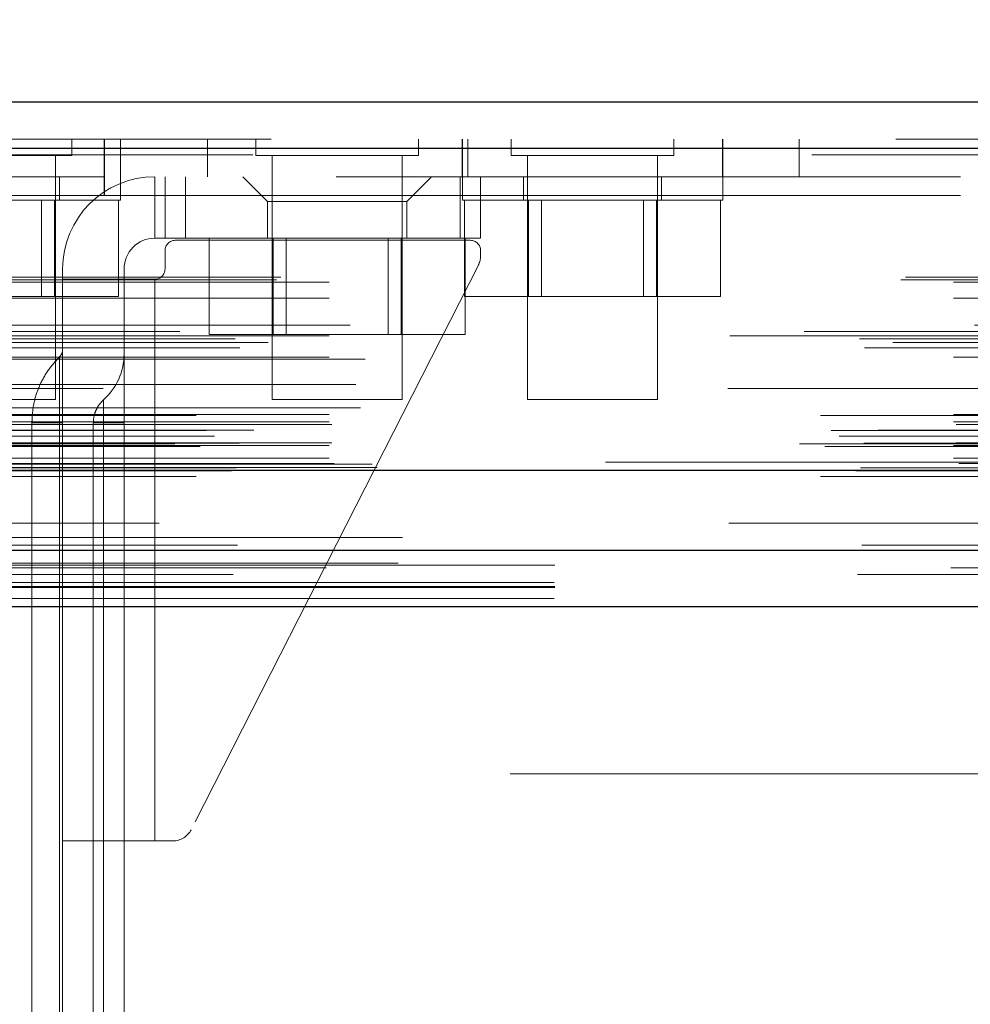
# Model space of a CAD drawing. Header units: inches. Extents: x 0.2 to 10.8, y 0.2 to 8.2.
# Tile 7 of 112: x 3.033 to 3.185, y 2.092 to 2.25. Entities that reach past the tile are written whole.
import ezdxf

# ---------------------------------------------------------------- set-up
doc = ezdxf.new("R2010")
doc.units = ezdxf.units.IN
doc.header["$MEASUREMENT"] = 0
doc.linetypes.add('HIDDEN', pattern=[0.07500000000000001, 0.05, -0.025])
doc.layers.add('DIMENSIONS', color=140, linetype='Continuous')
doc.styles.add('SLDTEXTSTYLE0', font='TXT', dxfattribs={"width": 0.7})
doc.dimstyles.new('SLDDIMSTYLE0', dxfattribs={"dimtxt": 0.0849609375, "dimasz": 0.13, "dimexe": 0, "dimexo": 0.0625, "dimgap": 0.021240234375, "dimtad": 0, "dimtih": 1, "dimtoh": 1, "dimlfac": 12, "dimrnd": 1e-09, "dimzin": 12, "dimdsep": 46, "dimtxsty": 'SLDTEXTSTYLE0', "dimsah": 1, "dimcen": 0.09, "dimadec": 0, "dimazin": 3, "dimtfac": 1, "dimtofl": 0, "dimtmove": 0, "dimatfit": 3, "dimfxl": 0, "dimfrac": 2, "dimtolj": 1, "dimtzin": 12, "dimarcsym": 0})

# ---------------------------------------------------------------- blocks, each defined once
blk = doc.blocks.new('_D_16')
at = {"layer": 'DIMENSIONS'}
for p, q in [((2.989057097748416, 2.271568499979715), (2.989057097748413, 2.683831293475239)), ((4.841584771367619, 2.271568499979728), (4.841584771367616, 2.683831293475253)), ((3.791903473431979, 2.638306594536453), (3.763373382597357, 2.638306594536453)), ((3.763373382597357, 2.638306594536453), (3.763373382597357, 2.503275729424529)), ((4.115051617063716, 2.638306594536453), (4.143581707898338, 2.638306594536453)), ((4.143581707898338, 2.638306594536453), (4.143581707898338, 2.503275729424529)), ((2.989057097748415, 2.558831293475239), (3.448491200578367, 2.558831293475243)), ((4.841584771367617, 2.558831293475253), (4.45846390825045, 2.55883129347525)), ((3.763373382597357, 2.503275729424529), (3.791903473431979, 2.503275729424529)), ((4.143581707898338, 2.503275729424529), (4.115051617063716, 2.503275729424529))]:
    blk.add_line(p, q, dxfattribs=at)
for points in [[(2.989057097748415, 2.558831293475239), (3.119057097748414, 2.53883129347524), (3.119057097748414, 2.57883129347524)], [(4.841584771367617, 2.558831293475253), (4.711584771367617, 2.578831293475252), (4.711584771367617, 2.538831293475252)]]:
    blk.add_solid(points, dxfattribs=at)
at = {"layer": 'DIMENSIONS', "char_height": 0.08333333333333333, "attachment_point": 1, "style": 'SLDTEXTSTYLE0'}
for s, insert in [('22.23', (3.791903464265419, 2.764748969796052)), ('564.7', (3.791903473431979, 2.610698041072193)), ('INSIDE OPENING', (3.467520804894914, 2.456647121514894))]:
    blk.add_mtext(s, dxfattribs=dict(at, insert=insert))

msp = doc.modelspace()

# ---------------------------------------------------------------- linework, layer by layer
at = {"color": 7, "linetype": 'Continuous', "lineweight": 25}
for p, q in [((2.973504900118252, 2.236568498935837), (4.857136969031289, 2.236568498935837)), ((2.970559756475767, 2.229131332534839), (4.860082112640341, 2.229131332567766)), ((2.961475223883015, 2.177610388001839), (4.869166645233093, 2.177610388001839)), ((3.018917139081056, 2.164807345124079), (4.811765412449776, 2.164807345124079)), ((3.018917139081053, 2.155807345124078), (4.811765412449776, 2.155807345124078))]:
    msp.add_line(p, q, dxfattribs=at)
at = {"color": 7, "linetype": 'HIDDEN', "lineweight": 18}
for p, q in [((2.973504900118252, 2.230568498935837), (4.857136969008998, 2.230568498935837)), ((3.041577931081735, 2.227964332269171), (3.041577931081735, 2.230568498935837)), ((3.046751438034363, 2.224568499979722), (3.046751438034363, 2.230568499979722)), ((3.046807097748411, 2.22156849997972), (3.046807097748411, 2.23056849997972)), ((3.049390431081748, 2.224568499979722), (3.049390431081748, 2.230568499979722)), ((3.063307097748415, 2.230568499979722), (3.063307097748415, 2.224568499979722)), ((3.07105010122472, 2.230568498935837), (3.07105010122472, 2.22796433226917)), ((3.097091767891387, 2.22796433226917), (3.097091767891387, 2.230568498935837)), ((3.104084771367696, 2.230568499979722), (3.104084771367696, 2.224568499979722)), ((3.104140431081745, 2.230568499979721), (3.104140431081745, 2.224568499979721)), ((3.104973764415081, 2.224568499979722), (3.104973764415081, 2.230568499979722)), ((3.111952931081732, 2.230568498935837), (3.111952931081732, 2.22796433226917)), ((3.137994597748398, 2.227964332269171), (3.137994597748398, 2.230568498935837)), ((3.145751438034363, 2.224568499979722), (3.145751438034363, 2.230568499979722)), ((3.145807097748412, 2.224568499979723), (3.145807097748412, 2.230568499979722)), ((3.158057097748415, 2.224568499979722), (3.158057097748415, 2.230568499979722)), ((4.860082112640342, 2.229131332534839), (2.970559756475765, 2.229131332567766)), ((2.970559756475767, 2.228089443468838), (4.86008211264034, 2.228089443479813)), ((4.860082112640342, 2.228089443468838), (2.970559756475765, 2.228089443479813)), ((3.015536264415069, 2.22796433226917), (3.041577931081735, 2.227964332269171)), ((3.038973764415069, 2.188901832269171), (3.038973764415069, 2.227964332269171)), ((3.07105010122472, 2.22796433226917), (3.097091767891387, 2.22796433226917)), ((3.073654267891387, 2.22796433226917), (3.073654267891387, 2.188901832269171)), ((3.09448760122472, 2.188901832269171), (3.09448760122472, 2.22796433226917)), ((3.111952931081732, 2.22796433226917), (3.137994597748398, 2.227964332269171)), ((3.114557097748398, 2.22796433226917), (3.114557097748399, 2.188901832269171)), ((3.135390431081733, 2.188901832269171), (3.135390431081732, 2.227964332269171)), ((3.001807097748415, 2.224568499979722), (3.046807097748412, 2.224568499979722)), ((3.039598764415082, 2.220818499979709), (3.039598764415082, 2.224568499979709)), ((3.046751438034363, 2.221568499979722), (3.046751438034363, 2.224568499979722)), ((4.783890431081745, 2.224568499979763), (3.046807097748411, 2.22456849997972)), ((3.049390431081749, 2.220818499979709), (3.049390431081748, 2.224568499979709)), ((3.05487145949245, 2.224568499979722), (3.05487145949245, 2.214725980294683)), ((3.05487145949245, 2.214725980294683), (3.05487145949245, 2.224568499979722)), ((3.05487145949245, 2.224568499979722), (3.05487145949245, 2.214725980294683)), ((3.05487145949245, 2.214725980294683), (3.05487145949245, 2.224568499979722)), ((3.056511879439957, 2.224568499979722), (3.056511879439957, 2.214725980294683)), ((3.05979271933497, 2.224568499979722), (3.05979271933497, 2.214725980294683)), ((3.05979271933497, 2.224568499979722), (3.05979271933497, 2.214725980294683)), ((3.05979271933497, 2.224568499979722), (3.05979271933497, 2.214725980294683)), ((3.05979271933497, 2.224568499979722), (3.05979271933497, 2.214725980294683)), ((3.068979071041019, 2.224568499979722), (3.072916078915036, 2.220631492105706)), ((3.095225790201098, 2.220631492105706), (3.099162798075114, 2.224568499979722)), ((3.103755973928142, 2.224568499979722), (3.103755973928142, 2.214725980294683)), ((3.103755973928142, 2.224568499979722), (3.103755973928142, 2.214725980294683)), ((3.103755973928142, 2.224568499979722), (3.103755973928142, 2.214725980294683)), ((3.103755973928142, 2.224568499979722), (3.103755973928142, 2.214725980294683)), ((3.104140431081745, 2.224568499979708), (3.104140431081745, 2.220818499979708)), ((3.107036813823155, 2.224568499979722), (3.107036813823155, 2.214725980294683)), ((3.113932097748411, 2.224568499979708), (3.113932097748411, 2.220818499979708)), ((3.136015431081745, 2.220818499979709), (3.136015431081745, 2.224568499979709)), ((3.145807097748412, 2.220818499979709), (3.145807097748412, 2.224568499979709)), ((3.046807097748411, 2.22156849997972), (3.003640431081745, 2.221568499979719)), ((3.007723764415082, 2.220818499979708), (3.049390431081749, 2.220818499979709)), ((3.036719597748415, 2.205401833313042), (3.036719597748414, 2.220818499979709)), ((3.038805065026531, 2.220818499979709), (3.038805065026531, 2.205401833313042)), ((4.783890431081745, 2.221568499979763), (3.046807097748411, 2.22156849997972)), ((4.783890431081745, 2.221568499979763), (3.046807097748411, 2.22156849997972)), ((3.046807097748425, 2.221568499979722), (4.783834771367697, 2.221568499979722)), ((3.046807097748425, 2.221568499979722), (4.783834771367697, 2.221568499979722)), ((3.049053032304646, 2.220818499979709), (3.049053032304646, 2.205401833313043)), ((3.095225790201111, 2.220631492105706), (3.072916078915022, 2.220631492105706)), ((3.072916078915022, 2.220631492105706), (3.072916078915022, 2.214725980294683)), ((3.095225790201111, 2.214725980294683), (3.095225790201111, 2.220631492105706)), ((3.104140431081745, 2.220818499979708), (3.145807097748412, 2.220818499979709)), ((3.104477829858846, 2.220818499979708), (3.104477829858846, 2.205401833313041)), ((3.114725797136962, 2.220818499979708), (3.114725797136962, 2.205401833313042)), ((3.116811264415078, 2.220818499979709), (3.116811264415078, 2.205401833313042)), ((3.133136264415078, 2.205401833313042), (3.133136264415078, 2.220818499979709)), ((3.135221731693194, 2.220818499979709), (3.135221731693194, 2.205401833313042)), ((3.14546969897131, 2.220818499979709), (3.14546969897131, 2.205401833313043)), ((3.056511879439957, 2.214725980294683), (3.05487145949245, 2.214725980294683)), ((3.05979271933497, 2.214725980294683), (3.056511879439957, 2.214725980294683)), ((3.105396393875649, 2.214397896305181), (3.058152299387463, 2.214397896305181)), ((3.05979271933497, 2.214725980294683), (3.103755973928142, 2.214725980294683)), ((3.063575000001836, 2.214725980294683), (3.063575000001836, 2.199309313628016)), ((3.073822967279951, 2.214725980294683), (3.073822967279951, 2.199309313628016)), ((3.075908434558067, 2.214725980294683), (3.075908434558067, 2.199309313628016)), ((3.092233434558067, 2.199309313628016), (3.092233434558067, 2.214725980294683)), ((3.094318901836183, 2.214725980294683), (3.094318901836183, 2.199309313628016)), ((3.107036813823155, 2.214725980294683), (3.103755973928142, 2.214725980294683)), ((3.104566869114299, 2.214725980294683), (3.104566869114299, 2.199309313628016)), ((3.056511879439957, 2.212757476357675), (3.056511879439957, 2.209804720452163)), ((3.107036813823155, 2.211903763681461), (3.107036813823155, 2.212757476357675)), ((3.040107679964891, 2.209804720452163), (3.040107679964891, 2.208164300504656)), ((3.049950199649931, 2.208164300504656), (3.049950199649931, 2.209804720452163)), ((3.106680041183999, 2.210415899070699), (3.060705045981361, 2.120062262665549)), ((2.974336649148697, 2.208080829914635), (4.856305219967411, 2.208080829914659)), ((2.975067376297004, 2.20851356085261), (4.855574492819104, 2.208513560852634)), ((3.040107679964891, 2.208164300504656), (3.040107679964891, 2.118269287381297)), ((3.05487145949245, 2.208164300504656), (3.040107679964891, 2.208164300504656)), ((3.049950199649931, 2.208164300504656), (3.049950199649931, 2.118269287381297)), ((3.05487145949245, 2.208164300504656), (3.05487145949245, 2.118269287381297)), ((3.05487145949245, 2.208164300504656), (3.05487145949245, 2.118269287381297)), ((3.05487145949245, 2.118269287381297), (3.05487145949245, 2.208164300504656)), ((3.05487145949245, 2.118269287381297), (3.05487145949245, 2.208164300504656)), ((3.05487145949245, 2.208164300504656), (3.05487145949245, 2.118269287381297)), ((3.05487145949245, 2.208164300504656), (3.05487145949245, 2.118269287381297)), ((3.05487145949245, 2.118269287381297), (3.05487145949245, 2.208164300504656)), ((3.05487145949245, 2.118269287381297), (3.05487145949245, 2.208164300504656)), ((2.98278461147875, 2.207680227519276), (4.847857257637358, 2.207680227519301)), ((2.98278461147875, 2.207680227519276), (4.847857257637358, 2.207680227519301)), ((2.98278461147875, 2.205147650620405), (4.847857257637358, 2.205147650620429)), ((3.018309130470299, 2.205401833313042), (3.038805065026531, 2.205401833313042)), ((3.038805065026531, 2.205401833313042), (3.049053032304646, 2.205401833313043)), ((3.104477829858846, 2.205401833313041), (3.114725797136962, 2.205401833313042)), ((3.114725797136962, 2.205401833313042), (3.135221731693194, 2.205401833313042)), ((3.135221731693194, 2.205401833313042), (3.14546969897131, 2.205401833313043)), ((2.986150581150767, 2.200839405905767), (4.844491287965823, 2.200839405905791)), ((2.967731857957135, 2.19864821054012), (4.862910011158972, 2.198648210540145)), ((4.858874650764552, 2.199816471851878), (2.971779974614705, 2.199816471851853)), ((2.98278461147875, 2.199112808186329), (4.847857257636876, 2.199112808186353)), ((4.846925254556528, 2.199119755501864), (2.983714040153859, 2.19911975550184)), ((3.063575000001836, 2.199309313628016), (3.073822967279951, 2.199309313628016)), ((3.073822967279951, 2.199309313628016), (3.094318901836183, 2.199309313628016)), ((3.094318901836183, 2.199309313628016), (3.104566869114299, 2.199309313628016)), ((2.968513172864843, 2.197189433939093), (4.862121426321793, 2.197189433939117)), ((2.973034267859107, 2.198063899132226), (4.857607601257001, 2.19806389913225)), ((2.98278461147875, 2.195667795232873), (4.847857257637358, 2.195667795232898)), ((2.988549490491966, 2.195349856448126), (4.842084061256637, 2.19534985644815)), ((4.846618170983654, 2.190668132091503), (2.984023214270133, 2.190668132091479)), ((2.98707980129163, 2.191343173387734), (4.843562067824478, 2.191343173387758)), ((2.98707980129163, 2.191343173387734), (4.843562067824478, 2.191343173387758)), ((2.987811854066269, 2.187607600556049), (4.842826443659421, 2.187607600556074)), ((3.018140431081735, 2.188901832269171), (3.038973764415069, 2.188901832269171)), ((3.073654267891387, 2.188901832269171), (3.09448760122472, 2.188901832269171)), ((3.114557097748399, 2.188901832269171), (3.135390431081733, 2.188901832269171)), ((4.861487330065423, 2.18637415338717), (2.969145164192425, 2.186374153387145)), ((2.98278461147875, 2.186497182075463), (4.847857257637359, 2.186497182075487)), ((2.98278461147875, 2.185324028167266), (4.847857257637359, 2.18532402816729)), ((2.98278461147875, 2.185324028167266), (4.847857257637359, 2.18532402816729)), ((2.983201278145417, 2.1849073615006), (4.847440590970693, 2.184907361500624)), ((3.035190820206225, 2.185198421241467), (3.035190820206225, 2.063807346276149)), ((3.039616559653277, 2.063807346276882), (3.039616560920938, 2.185198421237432)), ((3.039616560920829, 2.185198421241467), (3.03961655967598, 2.063807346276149)), ((3.039616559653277, 2.063807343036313), (3.039616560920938, 2.185198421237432)), ((3.039616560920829, 2.185198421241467), (3.03961655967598, 2.063807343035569)), ((3.039616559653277, 2.063807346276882), (3.039616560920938, 2.185198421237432)), ((3.039616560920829, 2.185198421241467), (3.03961655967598, 2.063807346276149)), ((3.039616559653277, 2.063807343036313), (3.039616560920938, 2.185198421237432)), ((3.039616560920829, 2.185198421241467), (3.03961655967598, 2.063807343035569)), ((3.040107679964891, 2.185198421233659), (3.039616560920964, 2.18519842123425)), ((3.040107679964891, 2.185198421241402), (3.039616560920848, 2.185198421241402)), ((3.040107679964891, 2.185198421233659), (3.039616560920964, 2.18519842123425)), ((3.040107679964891, 2.185198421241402), (3.039616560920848, 2.185198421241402)), ((3.040107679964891, 2.185198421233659), (3.039616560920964, 2.18519842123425)), ((3.040107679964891, 2.185198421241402), (3.039616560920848, 2.185198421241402)), ((3.040107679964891, 2.185198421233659), (3.039616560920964, 2.18519842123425)), ((3.040107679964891, 2.185198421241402), (3.039616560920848, 2.185198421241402)), ((3.040107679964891, 2.185198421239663), (3.040107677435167, 2.063807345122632)), ((3.045028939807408, 2.185198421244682), (3.045028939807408, 2.063807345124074)), ((3.049950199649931, 2.185198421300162), (3.046663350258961, 2.185198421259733)), ((3.046663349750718, 2.063807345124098), (3.04666335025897, 2.185198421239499)), ((3.049950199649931, 2.185198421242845), (3.046663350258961, 2.185198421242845)), ((3.046663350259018, 2.185198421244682), (3.046663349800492, 2.06380734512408)), ((3.049950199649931, 2.185198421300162), (3.046663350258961, 2.185198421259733)), ((3.046663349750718, 2.063807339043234), (3.04666335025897, 2.185198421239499)), ((3.049950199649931, 2.185198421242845), (3.046663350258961, 2.185198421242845)), ((3.046663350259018, 2.185198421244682), (3.046663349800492, 2.063807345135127)), ((3.049950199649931, 2.185198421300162), (3.046663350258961, 2.185198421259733)), ((3.046663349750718, 2.063807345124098), (3.04666335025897, 2.185198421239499)), ((3.049950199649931, 2.185198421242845), (3.046663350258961, 2.185198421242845)), ((3.046663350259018, 2.185198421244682), (3.046663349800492, 2.06380734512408)), ((3.049950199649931, 2.185198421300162), (3.046663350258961, 2.185198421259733)), ((3.046663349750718, 2.063807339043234), (3.04666335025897, 2.185198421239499)), ((3.049950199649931, 2.185198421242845), (3.046663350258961, 2.185198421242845)), ((3.046663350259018, 2.185198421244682), (3.046663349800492, 2.063807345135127)), ((2.963168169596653, 2.183973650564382), (4.867473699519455, 2.183973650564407)), ((2.964435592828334, 2.183024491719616), (4.866152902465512, 2.183024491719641)), ((2.97071529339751, 2.18400466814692), (4.859926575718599, 2.184004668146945)), ((2.958099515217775, 2.181835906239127), (4.872542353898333, 2.181835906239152)), ((2.958099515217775, 2.181835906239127), (4.872542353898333, 2.181835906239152)), ((2.962145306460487, 2.181410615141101), (4.868496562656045, 2.181410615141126)), ((4.868406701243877, 2.181920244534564), (2.962235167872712, 2.181920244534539)), ((2.98278461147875, 2.181574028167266), (4.847857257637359, 2.18157402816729)), ((2.98278461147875, 2.181574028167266), (4.847857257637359, 2.18157402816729)), ((2.983201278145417, 2.181990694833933), (4.847440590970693, 2.181990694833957)), ((2.98278461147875, 2.179500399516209), (4.847857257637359, 2.179500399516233)), ((2.98278461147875, 2.179500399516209), (4.847857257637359, 2.179500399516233)), ((2.983617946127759, 2.178657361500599), (4.84702392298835, 2.178657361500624)), ((2.983617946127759, 2.178657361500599), (4.84702392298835, 2.178657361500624)), ((2.989697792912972, 2.178586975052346), (4.840944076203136, 2.17858697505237)), ((2.989697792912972, 2.178586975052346), (4.840944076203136, 2.17858697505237)), ((2.990470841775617, 2.178039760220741), (4.840171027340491, 2.178039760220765)), ((2.990470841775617, 2.178039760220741), (4.840171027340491, 2.178039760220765)), ((4.827057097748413, 2.178901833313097), (3.003640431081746, 2.178901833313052)), ((2.961475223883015, 2.176568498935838), (4.869166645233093, 2.176568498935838)), ((2.966917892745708, 2.177534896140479), (4.8637239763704, 2.177534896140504)), ((2.967127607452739, 2.177508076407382), (4.863514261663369, 2.177508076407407)), ((2.967881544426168, 2.177986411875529), (4.86276032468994, 2.177986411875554)), ((2.967881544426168, 2.177986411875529), (4.86276032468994, 2.177986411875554)), ((2.99456129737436, 2.166847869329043), (4.836080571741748, 2.166847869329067)), ((2.99385149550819, 2.16272097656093), (4.836786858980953, 2.162720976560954)), ((3.018917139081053, 2.162425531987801), (4.811765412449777, 2.162425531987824)), ((2.982315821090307, 2.161997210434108), (4.848311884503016, 2.161997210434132)), ((3.018841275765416, 2.159610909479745), (4.811841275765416, 2.159610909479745)), ((3.018917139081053, 2.158807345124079), (4.811765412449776, 2.158807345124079)), ((3.018841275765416, 2.157075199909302), (4.811841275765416, 2.157075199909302)), ((3.018917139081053, 2.155807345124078), (4.811765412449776, 2.155807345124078)), ((3.018917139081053, 2.155807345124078), (4.811765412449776, 2.155807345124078)), ((3.018917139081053, 2.155807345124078), (4.811765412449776, 2.155807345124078)), ((3.018917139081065, 2.155807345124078), (4.811765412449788, 2.155807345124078)), ((3.018917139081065, 2.155807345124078), (4.811765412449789, 2.155807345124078)), ((4.811765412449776, 2.128974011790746), (3.018917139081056, 2.128974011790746)), ((3.05487145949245, 2.118269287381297), (3.040107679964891, 2.118269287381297)), ((3.040107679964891, 2.118269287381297), (3.040107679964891, 2.063807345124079)), ((3.049950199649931, 2.063807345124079), (3.049950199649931, 2.118269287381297)), ((3.057780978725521, 2.118269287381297), (3.05487145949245, 2.118269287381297))]:
    msp.add_line(p, q, dxfattribs=at)
at = {"color": 7, "linetype": 'HIDDEN', "lineweight": 18, "flags": 128}
for points in [[(4.855573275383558, 2.169116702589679), (3.930602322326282, 2.169117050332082), (2.975071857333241, 2.169116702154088)], [(4.846803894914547, 2.169134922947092), (3.930602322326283, 2.16913500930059), (2.983834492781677, 2.169134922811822)], [(4.868107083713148, 2.165576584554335), (3.875142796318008, 2.165576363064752), (2.962528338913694, 2.165576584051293)], [(4.868114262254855, 2.16557649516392), (3.993525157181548, 2.165573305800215), (2.962529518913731, 2.165576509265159)], [(2.993856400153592, 2.162721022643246), (3.90002896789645, 2.162721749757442), (4.836812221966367, 2.16272102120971)], [(2.967411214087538, 2.16088035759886), (3.900012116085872, 2.160879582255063), (4.863245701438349, 2.160880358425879)], [(3.018917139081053, 2.158989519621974), (3.900012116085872, 2.158989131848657), (4.811765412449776, 2.158989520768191)]]:
    msp.add_lwpolyline(points, dxfattribs=at)
at = {"color": 7, "linetype": 'HIDDEN', "lineweight": 18}
for centre, radius, start, end in [((3.05487145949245, 2.209804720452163), 0.01476377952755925, 90, 180), ((3.05487145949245, 2.209804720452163), 0.004921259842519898, 90, 180), ((3.058152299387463, 2.212757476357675), 0.001640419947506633, 90, 180), ((3.105396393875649, 2.212757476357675), 0.001640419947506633, 0, 90), ((3.103755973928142, 2.211903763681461), 0.003280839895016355, 333.0314640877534, 0), ((3.05487145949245, 2.209804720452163), 0.001640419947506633, 270.0000000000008, 0), ((3.038467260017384, 2.196912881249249), 0.001640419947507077, 314.4762724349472, 0), ((3.040107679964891, 2.196202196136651), 0.009842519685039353, 311.7633977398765, 0), ((3.057780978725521, 2.12155012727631), 0.003280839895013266, 270.0000000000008, 333.0314640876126)]:
    msp.add_arc(centre, radius, start, end, dxfattribs=at)
for points, knots in [([(3.039616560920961, 2.195742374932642), (3.038957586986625, 2.195016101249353), (3.037639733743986, 2.193563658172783), (3.036261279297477, 2.190949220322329), (3.035356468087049, 2.188135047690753), (3.035246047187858, 2.186177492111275), (3.03519082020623, 2.185198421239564)], [0, 0, 0, 0, 0.2500635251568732, 0.5000911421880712, 0.7499707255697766, 0.9999999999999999, 0.9999999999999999, 0.9999999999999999, 0.9999999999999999]), ([(3.039616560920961, 2.185198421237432), (3.039616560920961, 2.18796993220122), (3.039616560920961, 2.192067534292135), (3.039616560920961, 2.195193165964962), (3.039616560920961, 2.196016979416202), (3.039616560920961, 2.195193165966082), (3.039616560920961, 2.192067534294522), (3.039616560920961, 2.187969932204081), (3.039616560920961, 2.185198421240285)], [3.14159265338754, 3.14159265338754, 3.14159265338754, 3.14159265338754, 3.92699081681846, 4.31968989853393, 4.71238898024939, 5.10508806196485, 5.49778714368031, 6.28318530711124, 6.28318530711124, 6.28318530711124, 6.28318530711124]), ([(3.039616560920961, 2.185198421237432), (3.039616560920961, 2.18796993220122), (3.039616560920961, 2.192067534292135), (3.039616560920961, 2.195193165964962), (3.039616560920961, 2.196016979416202), (3.039616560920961, 2.195193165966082), (3.039616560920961, 2.192067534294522), (3.039616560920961, 2.187969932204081), (3.039616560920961, 2.185198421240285)], [3.14159265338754, 3.14159265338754, 3.14159265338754, 3.14159265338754, 3.92699081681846, 4.31968989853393, 4.71238898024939, 5.10508806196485, 5.49778714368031, 6.28318530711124, 6.28318530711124, 6.28318530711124, 6.28318530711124]), ([(3.039616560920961, 2.185198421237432), (3.039616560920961, 2.18796993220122), (3.039616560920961, 2.192067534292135), (3.039616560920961, 2.195193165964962), (3.039616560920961, 2.196016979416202), (3.039616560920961, 2.195193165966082), (3.039616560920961, 2.192067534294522), (3.039616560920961, 2.187969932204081), (3.039616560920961, 2.185198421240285)], [3.14159265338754, 3.14159265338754, 3.14159265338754, 3.14159265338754, 3.92699081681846, 4.31968989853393, 4.71238898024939, 5.10508806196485, 5.49778714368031, 6.28318530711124, 6.28318530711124, 6.28318530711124, 6.28318530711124]), ([(3.039616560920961, 2.185198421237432), (3.039616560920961, 2.18796993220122), (3.039616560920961, 2.192067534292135), (3.039616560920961, 2.195193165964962), (3.039616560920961, 2.196016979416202), (3.039616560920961, 2.195193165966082), (3.039616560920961, 2.192067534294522), (3.039616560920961, 2.187969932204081), (3.039616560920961, 2.185198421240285)], [3.14159265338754, 3.14159265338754, 3.14159265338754, 3.14159265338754, 3.92699081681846, 4.31968989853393, 4.71238898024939, 5.10508806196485, 5.49778714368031, 6.28318530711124, 6.28318530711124, 6.28318530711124, 6.28318530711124]), ([(3.046663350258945, 2.188860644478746), (3.046421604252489, 2.188615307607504), (3.045937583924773, 2.188124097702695), (3.045433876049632, 2.187213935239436), (3.045094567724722, 2.186230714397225), (3.045050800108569, 2.185542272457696), (3.04502893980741, 2.185198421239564)], [0, 0, 0, 0, 0.2496727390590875, 0.4998911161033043, 0.7502141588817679, 0.9999999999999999, 0.9999999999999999, 0.9999999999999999, 0.9999999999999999]), ([(3.046663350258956, 2.185198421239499), (3.046663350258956, 2.185677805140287), (3.046663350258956, 2.186157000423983), (3.046663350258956, 2.18704278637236), (3.046663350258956, 2.187449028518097), (3.046663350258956, 2.188126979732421), (3.046663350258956, 2.188398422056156), (3.046663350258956, 2.188765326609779), (3.046663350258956, 2.188860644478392), (3.046663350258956, 2.188860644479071), (3.046663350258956, 2.188765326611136), (3.046663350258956, 2.188398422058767), (3.046663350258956, 2.188126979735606), (3.046663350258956, 2.187449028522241), (3.046663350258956, 2.18704278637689), (3.046663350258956, 2.186157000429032), (3.046663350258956, 2.185677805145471), (3.046663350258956, 2.185198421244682)], [0, 0, 0, 0, 0.125, 0.125, 0.25, 0.25, 0.375, 0.375, 0.5, 0.5, 0.625, 0.625, 0.75, 0.75, 0.875, 0.875, 1, 1, 1, 1]), ([(3.046663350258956, 2.185198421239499), (3.046663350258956, 2.185677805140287), (3.046663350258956, 2.186157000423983), (3.046663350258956, 2.18704278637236), (3.046663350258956, 2.187449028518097), (3.046663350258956, 2.188126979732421), (3.046663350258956, 2.188398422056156), (3.046663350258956, 2.188765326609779), (3.046663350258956, 2.188860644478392), (3.046663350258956, 2.188860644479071), (3.046663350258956, 2.188765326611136), (3.046663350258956, 2.188398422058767), (3.046663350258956, 2.188126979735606), (3.046663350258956, 2.187449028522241), (3.046663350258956, 2.18704278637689), (3.046663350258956, 2.186157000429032), (3.046663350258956, 2.185677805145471), (3.046663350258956, 2.185198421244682)], [0, 0, 0, 0, 0.125, 0.125, 0.25, 0.25, 0.375, 0.375, 0.5, 0.5, 0.625, 0.625, 0.75, 0.75, 0.875, 0.875, 1, 1, 1, 1]), ([(3.046663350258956, 2.185198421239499), (3.046663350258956, 2.185677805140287), (3.046663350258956, 2.186157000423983), (3.046663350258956, 2.18704278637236), (3.046663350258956, 2.187449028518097), (3.046663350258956, 2.188126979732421), (3.046663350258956, 2.188398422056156), (3.046663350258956, 2.188765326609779), (3.046663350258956, 2.188860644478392), (3.046663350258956, 2.188860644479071), (3.046663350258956, 2.188765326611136), (3.046663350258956, 2.188398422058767), (3.046663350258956, 2.188126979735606), (3.046663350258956, 2.187449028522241), (3.046663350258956, 2.18704278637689), (3.046663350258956, 2.186157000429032), (3.046663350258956, 2.185677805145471), (3.046663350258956, 2.185198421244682)], [0, 0, 0, 0, 0.125, 0.125, 0.25, 0.25, 0.375, 0.375, 0.5, 0.5, 0.625, 0.625, 0.75, 0.75, 0.875, 0.875, 1, 1, 1, 1]), ([(3.046663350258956, 2.185198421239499), (3.046663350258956, 2.185677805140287), (3.046663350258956, 2.186157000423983), (3.046663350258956, 2.18704278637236), (3.046663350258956, 2.187449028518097), (3.046663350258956, 2.188126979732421), (3.046663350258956, 2.188398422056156), (3.046663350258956, 2.188765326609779), (3.046663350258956, 2.188860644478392), (3.046663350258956, 2.188860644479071), (3.046663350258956, 2.188765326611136), (3.046663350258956, 2.188398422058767), (3.046663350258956, 2.188126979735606), (3.046663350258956, 2.187449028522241), (3.046663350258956, 2.18704278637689), (3.046663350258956, 2.186157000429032), (3.046663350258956, 2.185677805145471), (3.046663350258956, 2.185198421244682)], [0, 0, 0, 0, 0.125, 0.125, 0.25, 0.25, 0.375, 0.375, 0.5, 0.5, 0.625, 0.625, 0.75, 0.75, 0.875, 0.875, 1, 1, 1, 1]), ([(3.035190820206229, 2.185198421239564), (3.035191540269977, 2.185275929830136), (3.035193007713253, 2.185433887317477), (3.035207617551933, 2.18550361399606), (3.03523054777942, 2.185439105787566), (3.035252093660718, 2.185280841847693), (3.035263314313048, 2.185198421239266)], [0, 0, 0, 0, 0.2296058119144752, 0.4679217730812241, 0.7229045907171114, 1, 1, 1, 1]), ([(3.039616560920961, 2.185198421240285), (3.0389565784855, 2.185198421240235), (3.037636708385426, 2.185198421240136), (3.03627337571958, 2.185198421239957), (3.035472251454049, 2.185198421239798), (3.035369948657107, 2.185198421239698), (3.035335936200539, 2.185198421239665)], [0, 0, 0, 0, 0.2859748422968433, 0.5719086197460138, 0.8576731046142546, 1, 1, 1, 1]), ([(3.035335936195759, 2.185198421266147), (3.035369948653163, 2.18519842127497), (3.03547225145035, 2.185198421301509), (3.03627337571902, 2.18519842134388), (3.03763670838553, 2.185198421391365), (3.038956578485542, 2.185198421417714), (3.039616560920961, 2.18519842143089)], [0, 0, 0, 0, 0.1423268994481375, 0.4280913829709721, 0.7140251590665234, 1, 1, 1, 1]), ([(3.039616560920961, 2.185198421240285), (3.0389565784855, 2.185198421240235), (3.037636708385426, 2.185198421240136), (3.036273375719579, 2.185198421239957), (3.035472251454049, 2.185198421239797), (3.035369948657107, 2.185198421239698), (3.035335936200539, 2.185198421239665)], [0, 0, 0, 0, 0.2859748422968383, 0.5719086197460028, 0.8576731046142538, 1, 1, 1, 1]), ([(3.035335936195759, 2.185198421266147), (3.035369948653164, 2.18519842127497), (3.03547225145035, 2.185198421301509), (3.03627337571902, 2.18519842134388), (3.03763670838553, 2.185198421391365), (3.038956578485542, 2.185198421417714), (3.039616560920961, 2.18519842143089)], [0, 0, 0, 0, 0.1423268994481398, 0.4280913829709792, 0.7140251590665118, 0.9999999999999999, 0.9999999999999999, 0.9999999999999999, 0.9999999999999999]), ([(3.039616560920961, 2.185198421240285), (3.0389565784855, 2.185198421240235), (3.037636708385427, 2.185198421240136), (3.036273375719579, 2.185198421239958), (3.035472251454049, 2.185198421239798), (3.035369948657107, 2.185198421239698), (3.035335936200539, 2.185198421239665)], [0, 0, 0, 0, 0.2859748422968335, 0.5719086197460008, 0.8576731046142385, 1, 1, 1, 1]), ([(3.039616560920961, 2.185198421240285), (3.0389565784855, 2.185198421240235), (3.037636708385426, 2.185198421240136), (3.036273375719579, 2.185198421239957), (3.035472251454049, 2.185198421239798), (3.035369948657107, 2.185198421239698), (3.035335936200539, 2.185198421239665)], [0, 0, 0, 0, 0.2859748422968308, 0.5719086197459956, 0.8576731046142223, 1, 1, 1, 1]), ([(3.035335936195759, 2.185198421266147), (3.035369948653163, 2.18519842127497), (3.03547225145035, 2.185198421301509), (3.03627337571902, 2.18519842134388), (3.03763670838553, 2.185198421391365), (3.038956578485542, 2.185198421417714), (3.039616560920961, 2.18519842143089)], [0, 0, 0, 0, 0.1423268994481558, 0.4280913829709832, 0.7140251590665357, 1, 1, 1, 1])]:
    msp.add_open_spline(points, degree=3, knots=knots, dxfattribs=at)
for points in [[(3.03519082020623, 2.185198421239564), (3.035187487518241, 2.185198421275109), (3.035975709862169, 2.185198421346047), (3.038220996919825, 2.185198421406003), (3.039616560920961, 2.18519842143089)], [(3.045028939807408, 2.185198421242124), (3.045028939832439, 2.185198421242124), (3.045638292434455, 2.185198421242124), (3.046663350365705, 2.185198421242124)], [(3.046663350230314, 2.185198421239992), (3.045638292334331, 2.185198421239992), (3.045028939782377, 2.185198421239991), (3.045028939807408, 2.185198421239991)], [(3.045028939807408, 2.185198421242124), (3.045028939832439, 2.185198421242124), (3.045638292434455, 2.185198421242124), (3.046663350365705, 2.185198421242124)], [(3.046663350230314, 2.185198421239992), (3.045638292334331, 2.185198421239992), (3.045028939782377, 2.185198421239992), (3.045028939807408, 2.185198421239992)], [(3.045028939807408, 2.185198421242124), (3.045028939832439, 2.185198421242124), (3.045638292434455, 2.185198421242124), (3.046663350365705, 2.185198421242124)], [(3.046663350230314, 2.185198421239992), (3.045638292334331, 2.185198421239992), (3.045028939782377, 2.185198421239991), (3.045028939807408, 2.185198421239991)], [(3.045028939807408, 2.185198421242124), (3.045028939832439, 2.185198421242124), (3.045638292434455, 2.185198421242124), (3.046663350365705, 2.185198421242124)], [(3.046663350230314, 2.185198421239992), (3.045638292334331, 2.185198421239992), (3.045028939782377, 2.185198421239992), (3.045028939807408, 2.185198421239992)]]:
    msp.add_open_spline(points, degree=3, dxfattribs=at)

# ---------------------------------------------------------------- dimensions: what is measured, and where the dimension line sits
at = {"layer": 'DIMENSIONS'}
dim = msp.add_linear_dim(base=(4.841584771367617, 2.558831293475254), p1=(2.989057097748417, 2.221568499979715), p2=(4.84158477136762, 2.221568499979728), angle=4.120495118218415e-13, text='<>\\PINSIDE OPENING', dimstyle='SLDDIMSTYLE0', dxfattribs=at)
dim.commit()
dim.dimension.update_dxf_attribs({"geometry": '_D_16', "text_midpoint": (3.953477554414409, 2.558831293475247), "dimtype": 160})

doc.saveas('drawing.dxf')
